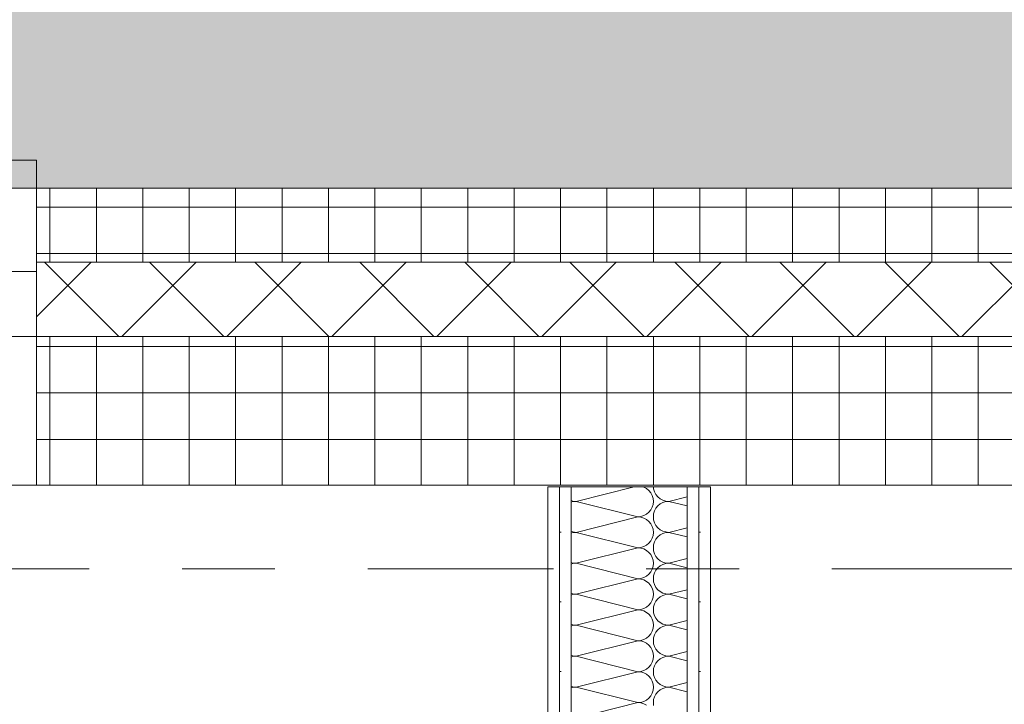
# Model space of a CAD drawing. Header units: metres. Extents: x -167 to 338, y -186 to 508.
# Tile 81 of 113: x 41.149 to 42.21, y 43.444 to 44.181. Entities that reach past the tile are written whole.
import ezdxf
from ezdxf.enums import TextEntityAlignment as Align

# ---------------------------------------------------------------- set-up
doc = ezdxf.new("R2010")
doc.units = ezdxf.units.M
doc.header["$MEASUREMENT"] = 0
for name, pattern in [('LINE_LT_20', [11, 2, -0.9, 0.1, -0.9, 4, -1, 2, -0.1]), ('Raster', [0.4, 0.2, -0.1, 0, -0.1]), ('Strichlinie eng', [0.23, 0.15, -0.08])]:
    doc.linetypes.add(name, pattern=pattern)
for name, color, linetype in [('10 Wand außen', 7, 'Continuous'), ('20 Decke', 7, 'Continuous'), ('60 Gelände 2D Übersicht', 7, 'Continuous'), ('90 Achsraster', 7, 'Continuous'), ('94 Genehmigungsplanung Bemaßung', 7, 'Continuous'), ('PB-L-Baugrenze', 7, 'Continuous')]:
    doc.layers.add(name, color=color, linetype=linetype)
doc.styles.add('ERSTELLTER_STIL_1', font='arial.ttf')
doc.styles.add('ERSTELLTER_STIL_2', font='arial.ttf')
doc.dimstyles.new('ERSTELLTER_STIL__1', dxfattribs={"dimtxt": 0.25, "dimasz": 0.19, "dimexe": 0.18, "dimexo": 0.1, "dimgap": 0, "dimtad": 1, "dimtih": 1, "dimtoh": 1, "dimzin": 0, "dimdsep": 46, "dimtxsty": 'ERSTELLTER_STIL_1', "dimblk": 'ARROWHEAD_6', "dimblk1": 'ARROWHEAD_6', "dimblk2": 'ARROWHEAD_6', "dimcen": 0.09, "dimclrd": 7, "dimclre": 7, "dimclrt": 7, "dimazin": 0, "dimtfac": 1, "dimtdec": 4, "dimtmove": 0, "dimatfit": 3, "dimfxl": 1, "dimtolj": 1, "dimtzin": 0, "dimarcsym": 0})
pattern_1 = [(0, (27236.132094, 33357.27905), (0, 0.05), []), (90, (27236.132094, 33357.27905), (-0.05, 0), [])]
pattern_2 = [(0, (27236.132094, 33357.27905), (0, 0.075), [0, -0.075])]

# ---------------------------------------------------------------- blocks, each defined once
blk = doc.blocks.new('1-Flügelfenster 27')
at = {"layer": '10 Wand außen', "color": 7, "linetype": 'Continuous', "lineweight": 13}
for p, q in [((-0.7, 0.16), (0.7, 0.16)), ((0.7, -0.19), (0.7, -0.16)), ((-0.7, -0.19), (0.7, -0.19))]:
    blk.add_line(p, q, dxfattribs=at)
at = {"layer": '10 Wand außen', "color": 8, "linetype": 'Continuous', "lineweight": 18}
for p, q in [((0.7, 0), (0.7, 0.16)), ((0.7, -0.07), (0.7, 0)), ((0.7, -0.07), (0.7, 0)), ((0.7, -0.08), (0.7, -0.07)), ((0.7, -0.16), (0.7, -0.08))]:
    blk.add_line(p, q, dxfattribs=at)
at = {"layer": '10 Wand außen', "color": 7, "linetype": 'Continuous', "lineweight": 18}
for p, q in [((0.64, 0), (0.7, 0)), ((0.7, -0.07), (0.62, -0.07))]:
    blk.add_line(p, q, dxfattribs=at)
at = {"layer": '10 Wand außen', "color": 7, "linetype": 'Strichlinie eng', "lineweight": 13}
blk.add_line((-0.7, -0.16), (0.7, -0.16), dxfattribs=at)
blk = doc.blocks.new('*X98', base_point=(27236.1321, 33357.279))
at = {"layer": '10 Wand außen', "color": 8, "linetype": 'Continuous', "lineweight": 18}
for p, q in [((41.8113, 43.678), (41.7488, 43.6624)), ((41.8218, 43.6778), (41.8211, 43.678)), ((41.8247, 43.6762), (41.8218, 43.6778)), ((41.8272, 43.6742), (41.8247, 43.6762)), ((41.8293, 43.6716), (41.8272, 43.6742)), ((41.8308, 43.6688), (41.8293, 43.6716)), ((41.8318, 43.6656), (41.8308, 43.6688)), ((41.8322, 43.678), (41.8324, 43.6758)), ((41.8324, 43.6758), (41.8334, 43.6727)), ((41.8334, 43.6727), (41.8349, 43.6698)), ((41.8349, 43.6698), (41.837, 43.6673)), ((41.7435, 43.6633), (41.7455, 43.6627)), ((41.7455, 43.6621), (41.7435, 43.6615)), ((41.7455, 43.6627), (41.7488, 43.6624)), ((41.7488, 43.6624), (41.7455, 43.6621)), ((41.8154, 43.6457), (41.7488, 43.6624)), ((41.8308, 43.656), (41.8318, 43.6591)), ((41.8321, 43.6624), (41.8318, 43.6656)), ((41.8318, 43.6591), (41.8321, 43.6624)), ((41.837, 43.6575), (41.8349, 43.655)), ((41.837, 43.6673), (41.8395, 43.6652)), ((41.8395, 43.6596), (41.837, 43.6575)), ((41.8395, 43.6652), (41.8424, 43.6637)), ((41.8424, 43.6611), (41.8395, 43.6596)), ((41.8424, 43.6637), (41.8455, 43.6627)), ((41.8455, 43.6621), (41.8424, 43.6611)), ((41.8455, 43.6627), (41.8488, 43.6624)), ((41.8488, 43.6624), (41.8455, 43.6621)), ((41.8685, 43.6673), (41.8488, 43.6624)), ((41.8685, 43.6574), (41.8488, 43.6624)), ((41.8187, 43.646), (41.8218, 43.647)), ((41.8218, 43.647), (41.8247, 43.6485)), ((41.8247, 43.6485), (41.8272, 43.6506)), ((41.8272, 43.6506), (41.8293, 43.6531)), ((41.8293, 43.6531), (41.8308, 43.656)), ((41.8324, 43.649), (41.8321, 43.6457)), ((41.8334, 43.6521), (41.8324, 43.649)), ((41.8349, 43.655), (41.8334, 43.6521)), ((41.8154, 43.6457), (41.7488, 43.629)), ((41.8154, 43.6457), (41.8187, 43.646)), ((41.8187, 43.6454), (41.8154, 43.6457)), ((41.8218, 43.6444), (41.8187, 43.6454)), ((41.8247, 43.6429), (41.8218, 43.6444)), ((41.8272, 43.6408), (41.8247, 43.6429)), ((41.8293, 43.6383), (41.8272, 43.6408)), ((41.8308, 43.6354), (41.8293, 43.6383)), ((41.8321, 43.6457), (41.8324, 43.6425)), ((41.8324, 43.6425), (41.8334, 43.6393)), ((41.8334, 43.6393), (41.8349, 43.6365)), ((41.8349, 43.6365), (41.837, 43.6339)), ((41.7435, 43.63), (41.7455, 43.6294)), ((41.7455, 43.6287), (41.7435, 43.6281)), ((41.7455, 43.6294), (41.7488, 43.629)), ((41.7488, 43.629), (41.7455, 43.6287)), ((41.8154, 43.6124), (41.7488, 43.629)), ((41.8318, 43.6323), (41.8308, 43.6354)), ((41.8308, 43.6227), (41.8318, 43.6258)), ((41.8321, 43.629), (41.8318, 43.6323)), ((41.8318, 43.6258), (41.8321, 43.629)), ((41.837, 43.6339), (41.8395, 43.6319)), ((41.8395, 43.6262), (41.837, 43.6242)), ((41.8395, 43.6319), (41.8424, 43.6303)), ((41.8424, 43.6278), (41.8395, 43.6262)), ((41.8424, 43.6303), (41.8455, 43.6294)), ((41.8455, 43.6287), (41.8424, 43.6278)), ((41.8455, 43.6294), (41.8488, 43.629)), ((41.8488, 43.629), (41.8455, 43.6287)), ((41.8685, 43.634), (41.8488, 43.629)), ((41.8685, 43.6241), (41.8488, 43.629)), ((41.8218, 43.6137), (41.8247, 43.6152)), ((41.8247, 43.6152), (41.8272, 43.6173)), ((41.8272, 43.6173), (41.8293, 43.6198)), ((41.8293, 43.6198), (41.8308, 43.6227)), ((41.8324, 43.6156), (41.8321, 43.6124)), ((41.8334, 43.6188), (41.8324, 43.6156)), ((41.8349, 43.6216), (41.8334, 43.6188)), ((41.837, 43.6242), (41.8349, 43.6216)), ((41.8154, 43.6124), (41.7488, 43.5957)), ((41.8154, 43.6124), (41.8187, 43.6127)), ((41.8187, 43.6121), (41.8154, 43.6124)), ((41.8187, 43.6127), (41.8218, 43.6137)), ((41.8218, 43.6111), (41.8187, 43.6121)), ((41.8247, 43.6096), (41.8218, 43.6111)), ((41.8272, 43.6075), (41.8247, 43.6096)), ((41.8293, 43.605), (41.8272, 43.6075)), ((41.8308, 43.6021), (41.8293, 43.605)), ((41.8321, 43.6124), (41.8324, 43.6091)), ((41.8324, 43.6091), (41.8334, 43.606)), ((41.8334, 43.606), (41.8349, 43.6031)), ((41.7435, 43.5966), (41.7455, 43.596)), ((41.7455, 43.5954), (41.7435, 43.5948)), ((41.7455, 43.596), (41.7488, 43.5957)), ((41.7488, 43.5957), (41.7455, 43.5954)), ((41.8154, 43.579), (41.7488, 43.5957)), ((41.8318, 43.599), (41.8308, 43.6021)), ((41.8321, 43.5957), (41.8318, 43.599)), ((41.8318, 43.5925), (41.8321, 43.5957)), ((41.8349, 43.6031), (41.837, 43.6006)), ((41.837, 43.6006), (41.8395, 43.5985)), ((41.8395, 43.5985), (41.8424, 43.597)), ((41.8424, 43.5944), (41.8395, 43.5929)), ((41.8424, 43.597), (41.8455, 43.596)), ((41.8455, 43.5954), (41.8424, 43.5944)), ((41.8455, 43.596), (41.8488, 43.5957)), ((41.8488, 43.5957), (41.8455, 43.5954)), ((41.8685, 43.6007), (41.8488, 43.5957)), ((41.8685, 43.5908), (41.8488, 43.5957)), ((41.8247, 43.5819), (41.8272, 43.5839)), ((41.8272, 43.5839), (41.8293, 43.5865)), ((41.8293, 43.5865), (41.8308, 43.5893)), ((41.8308, 43.5893), (41.8318, 43.5925)), ((41.8334, 43.5854), (41.8324, 43.5823)), ((41.8349, 43.5883), (41.8334, 43.5854)), ((41.837, 43.5908), (41.8349, 43.5883)), ((41.8395, 43.5929), (41.837, 43.5908)), ((41.8154, 43.579), (41.7488, 43.5624)), ((41.8154, 43.579), (41.8187, 43.5794)), ((41.8187, 43.5787), (41.8154, 43.579)), ((41.8187, 43.5794), (41.8218, 43.5803)), ((41.8218, 43.5778), (41.8187, 43.5787)), ((41.8218, 43.5803), (41.8247, 43.5819)), ((41.8247, 43.5762), (41.8218, 43.5778)), ((41.8272, 43.5742), (41.8247, 43.5762)), ((41.8293, 43.5716), (41.8272, 43.5742)), ((41.8324, 43.5823), (41.8321, 43.579)), ((41.8321, 43.579), (41.8324, 43.5758)), ((41.8324, 43.5758), (41.8334, 43.5727)), ((41.8334, 43.5727), (41.8349, 43.5698)), ((41.7435, 43.5633), (41.7455, 43.5627)), ((41.7455, 43.5621), (41.7435, 43.5615)), ((41.7455, 43.5627), (41.7488, 43.5624)), ((41.7488, 43.5624), (41.7455, 43.5621)), ((41.8154, 43.5457), (41.7488, 43.5624)), ((41.8308, 43.5688), (41.8293, 43.5716)), ((41.8318, 43.5656), (41.8308, 43.5688)), ((41.8321, 43.5624), (41.8318, 43.5656)), ((41.8318, 43.5591), (41.8321, 43.5624)), ((41.8349, 43.5698), (41.837, 43.5673)), ((41.837, 43.5673), (41.8395, 43.5652)), ((41.8395, 43.5652), (41.8424, 43.5637)), ((41.8424, 43.5637), (41.8455, 43.5627)), ((41.8455, 43.5621), (41.8424, 43.5611)), ((41.8455, 43.5627), (41.8488, 43.5624)), ((41.8488, 43.5624), (41.8455, 43.5621)), ((41.8685, 43.5673), (41.8488, 43.5624)), ((41.8685, 43.5574), (41.8488, 43.5624)), ((41.8272, 43.5506), (41.8293, 43.5531)), ((41.8293, 43.5531), (41.8308, 43.556)), ((41.8308, 43.556), (41.8318, 43.5591)), ((41.8334, 43.5521), (41.8324, 43.549)), ((41.8349, 43.555), (41.8334, 43.5521)), ((41.837, 43.5575), (41.8349, 43.555)), ((41.8395, 43.5596), (41.837, 43.5575)), ((41.8424, 43.5611), (41.8395, 43.5596)), ((41.8154, 43.5457), (41.7488, 43.529)), ((41.8154, 43.5457), (41.8187, 43.546)), ((41.8187, 43.5454), (41.8154, 43.5457)), ((41.8187, 43.546), (41.8218, 43.547)), ((41.8218, 43.5444), (41.8187, 43.5454)), ((41.8218, 43.547), (41.8247, 43.5485)), ((41.8247, 43.5429), (41.8218, 43.5444)), ((41.8247, 43.5485), (41.8272, 43.5506)), ((41.8272, 43.5408), (41.8247, 43.5429)), ((41.8293, 43.5383), (41.8272, 43.5408)), ((41.8324, 43.549), (41.8321, 43.5457)), ((41.8321, 43.5457), (41.8324, 43.5425)), ((41.8324, 43.5425), (41.8334, 43.5393)), ((41.7435, 43.53), (41.7455, 43.5294)), ((41.8308, 43.5354), (41.8293, 43.5383)), ((41.8318, 43.5323), (41.8308, 43.5354)), ((41.8321, 43.529), (41.8318, 43.5323)), ((41.8334, 43.5393), (41.8349, 43.5365)), ((41.8349, 43.5365), (41.837, 43.5339)), ((41.837, 43.5339), (41.8395, 43.5319)), ((41.8395, 43.5319), (41.8424, 43.5303)), ((41.8424, 43.5303), (41.8455, 43.5294)), ((41.8685, 43.534), (41.8488, 43.529)), ((41.7455, 43.5287), (41.7435, 43.5281)), ((41.7455, 43.5294), (41.7488, 43.529)), ((41.7488, 43.529), (41.7455, 43.5287)), ((41.8154, 43.5124), (41.7488, 43.529)), ((41.8272, 43.5173), (41.8293, 43.5198)), ((41.8293, 43.5198), (41.8308, 43.5227)), ((41.8308, 43.5227), (41.8318, 43.5258)), ((41.8318, 43.5258), (41.8321, 43.529)), ((41.8349, 43.5216), (41.8334, 43.5188)), ((41.837, 43.5242), (41.8349, 43.5216)), ((41.8395, 43.5262), (41.837, 43.5242)), ((41.8424, 43.5278), (41.8395, 43.5262)), ((41.8455, 43.5287), (41.8424, 43.5278)), ((41.8455, 43.5294), (41.8488, 43.529)), ((41.8488, 43.529), (41.8455, 43.5287)), ((41.8685, 43.5241), (41.8488, 43.529)), ((41.8154, 43.5124), (41.7488, 43.4957)), ((41.8154, 43.5124), (41.8187, 43.5127)), ((41.8187, 43.5121), (41.8154, 43.5124)), ((41.8187, 43.5127), (41.8218, 43.5137)), ((41.8218, 43.5111), (41.8187, 43.5121)), ((41.8218, 43.5137), (41.8247, 43.5152)), ((41.8247, 43.5096), (41.8218, 43.5111)), ((41.8247, 43.5152), (41.8272, 43.5173)), ((41.8272, 43.5075), (41.8247, 43.5096)), ((41.8324, 43.5156), (41.8321, 43.5124)), ((41.8321, 43.5124), (41.8324, 43.5091)), ((41.8334, 43.5188), (41.8324, 43.5156)), ((41.8324, 43.5091), (41.8334, 43.506)), ((41.8293, 43.505), (41.8272, 43.5075)), ((41.8308, 43.5021), (41.8293, 43.505)), ((41.8318, 43.499), (41.8308, 43.5021)), ((41.8321, 43.4957), (41.8318, 43.499)), ((41.8334, 43.506), (41.8349, 43.5031)), ((41.8349, 43.5031), (41.837, 43.5006)), ((41.837, 43.5006), (41.8395, 43.4985)), ((41.8395, 43.4985), (41.8424, 43.497)), ((41.8685, 43.5007), (41.8488, 43.4957)), ((41.7435, 43.4966), (41.7455, 43.496)), ((41.7455, 43.4954), (41.7435, 43.4948)), ((41.7455, 43.496), (41.7488, 43.4957)), ((41.7488, 43.4957), (41.7455, 43.4954)), ((41.8154, 43.479), (41.7488, 43.4957)), ((41.8293, 43.4865), (41.8308, 43.4893)), ((41.8308, 43.4893), (41.8318, 43.4925)), ((41.8318, 43.4925), (41.8321, 43.4957)), ((41.8349, 43.4883), (41.8334, 43.4854)), ((41.837, 43.4908), (41.8349, 43.4883)), ((41.8395, 43.4929), (41.837, 43.4908)), ((41.8424, 43.4944), (41.8395, 43.4929)), ((41.8424, 43.497), (41.8455, 43.496)), ((41.8455, 43.4954), (41.8424, 43.4944)), ((41.8455, 43.496), (41.8488, 43.4957)), ((41.8488, 43.4957), (41.8455, 43.4954)), ((41.8685, 43.4908), (41.8488, 43.4957)), ((41.8154, 43.479), (41.7488, 43.4624)), ((41.8154, 43.479), (41.8187, 43.4794)), ((41.8187, 43.4787), (41.8154, 43.479)), ((41.8187, 43.4794), (41.8218, 43.4803)), ((41.8218, 43.4778), (41.8187, 43.4787)), ((41.8218, 43.4803), (41.8247, 43.4819)), ((41.8247, 43.4762), (41.8218, 43.4778)), ((41.8247, 43.4819), (41.8272, 43.4839)), ((41.8272, 43.4839), (41.8293, 43.4865)), ((41.8324, 43.4823), (41.8321, 43.479)), ((41.8321, 43.479), (41.8324, 43.4758)), ((41.8334, 43.4854), (41.8324, 43.4823)), ((41.8272, 43.4742), (41.8247, 43.4762)), ((41.8293, 43.4716), (41.8272, 43.4742)), ((41.8308, 43.4688), (41.8293, 43.4716)), ((41.8318, 43.4656), (41.8308, 43.4688)), ((41.8324, 43.4758), (41.8334, 43.4727)), ((41.8334, 43.4727), (41.8349, 43.4698)), ((41.8349, 43.4698), (41.837, 43.4673)), ((41.837, 43.4673), (41.8395, 43.4652)), ((41.8685, 43.4673), (41.8488, 43.4624)), ((41.7435, 43.4633), (41.7455, 43.4627)), ((41.7455, 43.4621), (41.7435, 43.4615)), ((41.7455, 43.4627), (41.7488, 43.4624)), ((41.7488, 43.4624), (41.7455, 43.4621)), ((41.8154, 43.4457), (41.7488, 43.4624)), ((41.8293, 43.4531), (41.8308, 43.456)), ((41.8308, 43.456), (41.8318, 43.4591)), ((41.8321, 43.4624), (41.8318, 43.4656)), ((41.8318, 43.4591), (41.8321, 43.4624)), ((41.837, 43.4575), (41.8349, 43.455)), ((41.8395, 43.4596), (41.837, 43.4575)), ((41.8395, 43.4652), (41.8424, 43.4637)), ((41.8424, 43.4611), (41.8395, 43.4596)), ((41.8424, 43.4637), (41.8455, 43.4627)), ((41.8455, 43.4621), (41.8424, 43.4611)), ((41.8455, 43.4627), (41.8488, 43.4624)), ((41.8488, 43.4624), (41.8455, 43.4621)), ((41.8685, 43.4574), (41.8488, 43.4624)), ((41.8154, 43.4457), (41.7488, 43.429)), ((41.8154, 43.4457), (41.8187, 43.446)), ((41.8187, 43.4454), (41.8154, 43.4457)), ((41.8187, 43.446), (41.8218, 43.447)), ((41.8218, 43.4444), (41.8187, 43.4454)), ((41.8218, 43.447), (41.8247, 43.4485)), ((41.8247, 43.4485), (41.8272, 43.4506)), ((41.8272, 43.4506), (41.8293, 43.4531)), ((41.8324, 43.449), (41.8321, 43.4457)), ((41.8321, 43.4457), (41.8324, 43.4425)), ((41.8334, 43.4521), (41.8324, 43.449)), ((41.8349, 43.455), (41.8334, 43.4521)), ((41.8247, 43.4429), (41.8218, 43.4444))]:
    blk.add_line(p, q, dxfattribs=at)
blk = doc.blocks.new('Standard-Rastermarker_139')
at = {"layer": '90 Achsraster', "color": 14, "linetype": 'Raster', "lineweight": 18, "true_color": 0xa80000}
blk.add_line((1, 0), (45.4427, 0), dxfattribs=at)
at = {"layer": '90 Achsraster', "color": 14, "lineweight": 18, "true_color": 0xa80000, "style": 'ERSTELLTER_STIL_2'}
for tag, p in [('AC_MarkerText_1_0', (-0.35, 0.15)), ('AC_MarkerText_1_1', (46.7927, 0.15))]:
    blk.add_attdef(tag, text='', height=0.3, dxfattribs=at).set_placement(p, align=Align.TOP_CENTER)
blk = doc.blocks.new('*D448', base_point=(27236.1321, 33357.279))
at = {"layer": '94 Genehmigungsplanung Bemaßung', "color": 7, "linetype": 'Continuous', "lineweight": 13}
for p, q in [((17.3411, 46.9539), (17.3411, 47.3289)), ((58.1625, 46.9539), (58.1625, 47.3289)), ((17.4411, 47.2414), (17.2411, 47.0414)), ((58.2625, 47.2414), (58.0625, 47.0414)), ((17.3411, 47.1414), (58.1625, 47.1414))]:
    blk.add_line(p, q, dxfattribs=at)
at = {"layer": '94 Genehmigungsplanung Bemaßung', "color": 7, "lineweight": 13, "insert": (37.3228, 47.1914), "char_height": 0.25, "attachment_point": 7, "style": 'ERSTELLTER_STIL_1'}
blk.add_mtext('\\A1;{\\pql;\\fArial|b0|i0|c0|p0;\\W1.000000;40,82}', dxfattribs=at)
blk = doc.blocks.new('ARROWHEAD_6')
at = {"color": 0, "linetype": 'Continuous', "lineweight": 0}
for p, q in [((-0.5, -0.5), (0.5, 0.5)), ((0, 0), (-1, 0))]:
    blk.add_line(p, q, dxfattribs=at)
blk = doc.blocks.new('*D473', base_point=(27236.1321, 33357.279))
at = {"layer": '94 Genehmigungsplanung Bemaßung', "color": 7, "linetype": 'Continuous', "lineweight": 13}
for p, q in [((38.2411, 45.7456), (38.2411, 46.1206)), ((57.8425, 45.7456), (57.8425, 46.1206)), ((38.3411, 46.0331), (38.1411, 45.8331)), ((57.9425, 46.0331), (57.7425, 45.8331)), ((38.2411, 45.9331), (57.8425, 45.9331))]:
    blk.add_line(p, q, dxfattribs=at)
at = {"layer": '94 Genehmigungsplanung Bemaßung', "color": 7, "lineweight": 13, "char_height": 0.25, "attachment_point": 7, "style": 'ERSTELLTER_STIL_1'}
for s, insert in [('\\A1;{\\pql;\\fArial|b0|i0|c0|p0;\\W1.000000;19,60}', (47.4221, 45.9831)), ('\\A1;{\\pql;\\fArial|b0|i0|c0|p0;\\W1.000000;32}', (57.3611, 45.9831))]:
    blk.add_mtext(s, dxfattribs=dict(at, insert=insert))

msp = doc.modelspace()

# ---------------------------------------------------------------- hatches: boundary and pattern name
at = {"layer": '10 Wand außen', "linetype": 'Continuous', "lineweight": 18}
h = msp.add_hatch(dxfattribs=at)
h.set_pattern_fill('Beton__Fertigteil_Träger_1D', color=8, style=0, pattern_type=2)
h.set_pattern_definition(pattern_1)
h.paths.add_polyline_path([(41.1675, 43.9997), (41.1675, 43.9197), (42.9997, 43.9197), (42.9997, 43.9997)])
h = msp.add_hatch(dxfattribs=at)
h.set_pattern_fill('Dämmung__hart_1_0001', color=8, style=0, pattern_type=2)
h.set_pattern_definition([(225, (27236.132094, 33357.27905), (-0.0565685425, 0.0565685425), []), (315, (27236.132094, 33357.27905), (0.0565685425, 0.0565685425), [])])
h.paths.add_polyline_path([(41.1675, 43.8397), (42.9997, 43.8397), (42.9997, 43.9097), (42.9997, 43.9197), (41.1675, 43.9197), (41.1675, 43.9097)])
h = msp.add_hatch(dxfattribs=at)
h.set_pattern_fill('Beton__Fertigteil_Träger_1D', color=8, style=0, pattern_type=2)
h.set_pattern_definition(pattern_1)
h.paths.add_polyline_path([(42.5011, 43.8397), (41.1675, 43.8397), (41.1675, 43.6797), (42.5011, 43.6797)])
at = {"layer": '10 Wand außen', "linetype": 'Continuous', "lineweight": 13, "true_color": 0x000100}
h = msp.add_hatch(dxfattribs=at)
h.set_pattern_fill('Gipskarton_0001', color=98, style=0, pattern_type=2)
h.set_pattern_definition(pattern_2)
h.paths.add_polyline_path([(41.7185, 43.678), (41.7185, 42.2592), (41.731, 42.2592), (41.731, 43.678)])
h = msp.add_hatch(dxfattribs=at)
h.set_pattern_fill('Gipskarton_0001', color=98, style=0, pattern_type=2)
h.set_pattern_definition(pattern_2)
h.paths.add_polyline_path([(41.7435, 43.678), (41.731, 43.678), (41.731, 42.2592), (41.7435, 42.2592)])
h = msp.add_hatch(dxfattribs=at)
h.set_pattern_fill('Gipskarton_0001', color=98, style=0, pattern_type=2)
h.set_pattern_definition(pattern_2)
h.paths.add_polyline_path([(41.8685, 43.678), (41.8685, 42.2592), (41.881, 42.2592), (41.881, 43.678)])
h = msp.add_hatch(dxfattribs=at)
h.set_pattern_fill('Gipskarton_0001', color=98, style=0, pattern_type=2)
h.set_pattern_definition(pattern_2)
h.paths.add_polyline_path([(41.881, 43.678), (41.881, 42.2592), (41.8935, 42.2592), (41.8935, 43.678)])
at = {"layer": '60 Gelände 2D Übersicht', "linetype": 'Continuous', "lineweight": 18, "true_color": 0x6d7e00}
msp.add_hatch(color=66, dxfattribs=at).paths.add_polyline_path([(2.009, 59.5109), (17.3411, 43.9997), (58.1625, 43.9997), (58.1625, 45.7491), (101.6703, 45.7491), (121.7062, 59.5109)])

# ---------------------------------------------------------------- linework, layer by layer
at = {"layer": '10 Wand außen', "color": 8, "linetype": 'Continuous', "lineweight": 18}
for p, q in [((41.1675, 43.9997), (41.1675, 43.9197)), ((41.1675, 43.9197), (41.1675, 43.9097)), ((41.1675, 43.9097), (41.1675, 43.8397)), ((41.1675, 43.8397), (41.1675, 43.6797))]:
    msp.add_line(p, q, dxfattribs=at)
at = {"layer": '10 Wand außen', "color": 7, "linetype": 'Continuous', "lineweight": 13}
for p, q in [((41.1675, 43.9197), (42.9997, 43.9197)), ((41.1675, 43.8397), (42.5011, 43.8397)), ((41.731, 43.678), (41.731, 42.2592)), ((41.7435, 43.678), (41.7435, 42.2592)), ((41.8685, 42.2592), (41.8685, 43.678)), ((41.881, 42.2592), (41.881, 43.678))]:
    msp.add_line(p, q, dxfattribs=at)
at = {"layer": '10 Wand außen', "color": 7, "linetype": 'Continuous', "lineweight": 13, "flags": 128}
for points in [[(42.9997, 43.9997), (41.1675, 43.9997)], [(41.1675, 43.6797), (42.5011, 43.6797)], [(41.7185, 43.678), (41.7185, 42.2592)], [(41.8935, 43.678), (41.7185, 43.678)], [(41.8935, 42.2592), (41.8935, 43.678)]]:
    msp.add_lwpolyline(points, dxfattribs=at)
at = {"layer": '20 Decke', "color": 7, "linetype": 'Continuous', "lineweight": 13, "flags": 128}
msp.add_lwpolyline([(57.8425, 33.8397), (57.8425, 38.3397), (57.5025, 38.3397), (57.5025, 38.8397), (57.8425, 38.8397), (57.8425, 43.3397), (57.5025, 43.3397), (57.5025, 43.6797), (53.0025, 43.6797), (53.0025, 43.3397), (52.5025, 43.3397), (52.5025, 43.6797), (48.0011, 43.6797), (48.0011, 43.3397), (47.5011, 43.3397), (47.5011, 43.6797), (43.0011, 43.6797), (43.0011, 43.3397), (42.5011, 43.3397), (42.5011, 43.6797), (38.0011, 43.6797), (38.0011, 43.3397), (38.0011, 28.8397)], dxfattribs=at)
msp.add_lwpolyline([(57.8425, 33.8397), (57.8425, 38.3397), (57.5025, 38.3397), (57.5025, 38.8397), (57.8425, 38.8397), (57.8425, 43.3397), (57.5025, 43.3397), (57.5025, 43.6797), (53.0025, 43.6797), (53.0025, 43.3397), (52.5025, 43.3397), (52.5025, 43.6797), (48.0011, 43.6797), (48.0011, 43.3397), (47.5011, 43.3397), (47.5011, 43.6797), (43.0011, 43.6797), (43.0011, 43.3397), (42.5011, 43.3397), (42.5011, 43.6797), (38.0011, 43.6797), (38.0011, 43.3397), (38.0011, 28.8397)], dxfattribs=at)
at = {"layer": 'PB-L-Baugrenze', "color": 5, "linetype": 'LINE_LT_20', "lineweight": 18, "flags": 128}
for points in [[(7.3338, 20.3952), (7.3398, 43.9997), (98.611, 43.9997), (104.6642, 44.0001), (104.6656, 24.0001)], [(7.3338, 20.3952), (7.3398, 43.9997), (98.611, 43.9997), (104.8412, 44.0001), (104.8426, 24.0001)]]:
    msp.add_lwpolyline(points, dxfattribs=at)

# ---------------------------------------------------------------- block references
at = {"layer": '10 Wand außen', "color": 7, "linetype": 'Continuous', "lineweight": 18, "xscale": -1, "rotation": 180}
msp.add_blockref('1-Flügelfenster 27', (40.4675, 43.8397), dxfattribs=at)
at = {"layer": '10 Wand außen', "color": 7, "lineweight": 35}
msp.add_blockref('*X98', (27236.1321, 33357.279), dxfattribs=at)
at = {"layer": '90 Achsraster', "color": 7, "linetype": 'Continuous', "lineweight": 18}
msp.add_blockref('Standard-Rastermarker_139', (13.5244, 43.5897), dxfattribs=at)

# ---------------------------------------------------------------- dimensions: what is measured, and where the dimension line sits
at = {"layer": '94 Genehmigungsplanung Bemaßung', "color": 7, "linetype": 'Continuous', "lineweight": 13}
for base, p1, p2, picture, middle in [((58.1625, 47.1414), (17.3411, 43.9997), (58.1625, 43.9997), '*D448', (37.7416, 47.3164)), ((57.8425, 45.9331), (38.2411, 36.0897), (57.8425, 43.6597), '*D473', (47.8409, 46.1081))]:
    dim = msp.add_linear_dim(base=base, p1=p1, p2=p2, dimstyle='ERSTELLTER_STIL__1', dxfattribs=at)
    dim.commit()
    dim.dimension.update_dxf_attribs({"geometry": picture, "text_midpoint": middle, "dimtype": 160})

doc.saveas('drawing.dxf')
